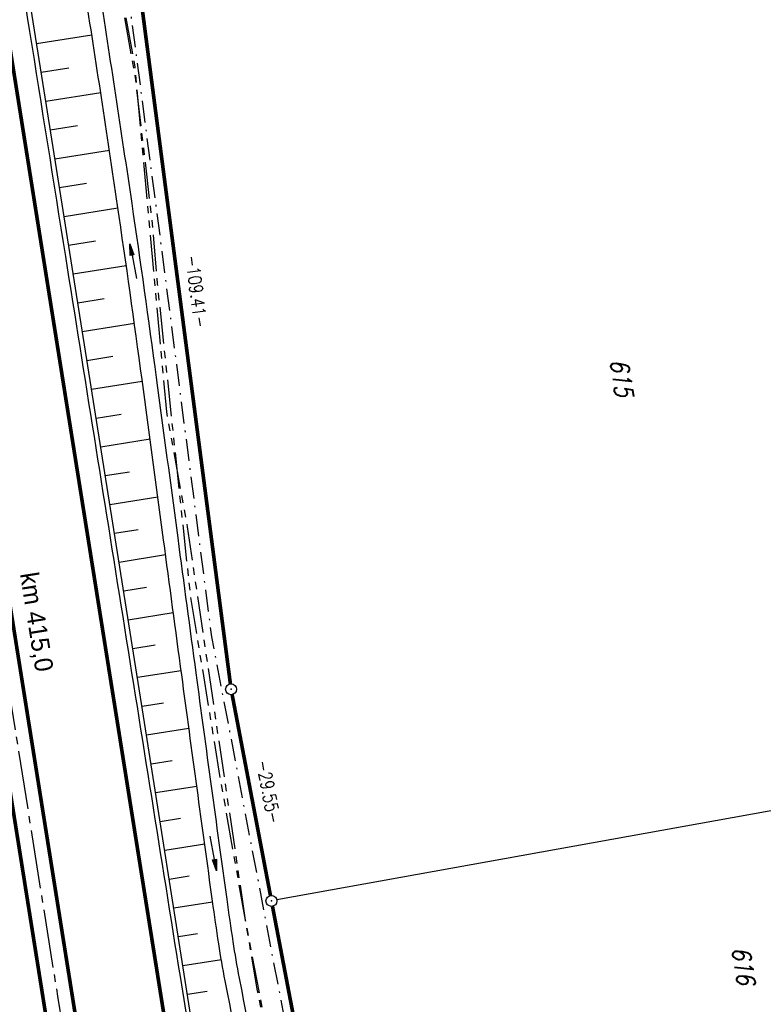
# Model space of a CAD drawing. Extents: x 447693 to 448165, y 439527 to 440695.
# Tile 78 of 88: x 447897 to 447999, y 440325 to 440460. Entities that reach past the tile are written whole.
import ezdxf

# ---------------------------------------------------------------- set-up
doc = ezdxf.new("R2010")
doc.units = 0
doc.header["$LTSCALE"] = 2
doc.header["$MEASUREMENT"] = 0
for name, pattern in [('ACHSE', [5.5, 4, -0.5, 0.5, -0.5]), ('AUSGEZOGEN', [0]), ('BAB-FM2', [2.6, 1.5, -0.5, 0.1, -0.5]), ('PHANTOMX2', [5, 2.5, -0.5, 0.5, -0.5, 0.5, -0.5])]:
    doc.linetypes.add(name, pattern=pattern)
doc.layers.get('0').update_dxf_attribs({"linetype": 'AUSGEZOGEN'})
for name, color, linetype in [('209-ABSTAND', 8, 'AUSGEZOGEN'), ('209-FLSTNR', 8, 'AUSGEZOGEN'), ('209-GRENZL', 8, 'AUSGEZOGEN'), ('209-GRENZL-BAB', 7, 'AUSGEZOGEN'), ('209-GRENZP-BAB', 7, 'AUSGEZOGEN'), ('ACHSETOP', 250, 'ACHSE'), ('BAB_FM', 5, 'BAB-FM2'), ('BOESCHG', 250, 'AUSGEZOGEN'), ('FBRTOP', 250, 'AUSGEZOGEN'), ('HEKT_B', 250, 'CONTINUOUS'), ('Lichtwellenleiter COLT', 46, 'PHANTOMX2'), ('Lichtwellenleiter GLH', 46, 'PHANTOMX2'), ('MULDE', 250, 'AUSGEZOGEN'), ('PFEILTOP', 200, 'AUSGEZOGEN')]:
    doc.layers.add(name, color=color, linetype=linetype)
doc.styles.add('ROMANS', font='romans.shx', dxfattribs={"width": 0.8})
doc.styles.add('UNIR-H', font='unir_h.shx', dxfattribs={"width": 0.8})

# ---------------------------------------------------------------- blocks, each defined once
blk = doc.blocks.new('PFEIL2')
at = {"color": 0}
for p, q in [((0.88, 0), (-2.4, -0.01)), ((0.88, -0.27), (0.88, 0.28)), ((0.88, 0.28), (2.43, 0.01)), ((0.91, 0.27), (0.88, 0.26)), ((0.97, 0.26), (0.88, 0.25)), ((1.02, 0.25), (0.88, 0.23)), ((1.07, 0.24), (0.88, 0.21)), ((1.13, 0.23), (0.88, 0.19)), ((1.18, 0.22), (0.88, 0.17)), ((1.24, 0.21), (0.88, 0.15)), ((1.29, 0.21), (0.88, 0.14)), ((1.34, 0.2), (0.88, 0.12)), ((1.4, 0.19), (0.88, 0.1)), ((1.45, 0.18), (0.88, 0.08)), ((1.51, 0.17), (0.88, 0.06)), ((1.56, 0.16), (0.88, 0.04)), ((1.61, 0.15), (0.88, 0.02)), ((1.67, 0.14), (0.88, 0.01)), ((1.72, 0.13), (0.88, -0.01)), ((1.78, 0.12), (0.88, -0.03)), ((1.83, 0.11), (0.88, -0.05)), ((1.88, 0.1), (0.88, -0.07)), ((1.94, 0.09), (0.88, -0.09)), ((2.05, 0.08), (0.88, -0.12)), ((1.99, 0.08), (0.88, -0.11)), ((2.1, 0.07), (0.88, -0.14)), ((2.15, 0.06), (0.88, -0.16)), ((2.21, 0.05), (0.88, -0.18)), ((2.26, 0.04), (0.88, -0.2)), ((2.32, 0.03), (0.88, -0.22)), ((2.37, 0.02), (0.88, -0.23)), ((2.42, 0.01), (0.88, -0.25)), ((2.43, 0.01), (0.88, -0.27))]:
    blk.add_line(p, q, dxfattribs=at)
blk = doc.blocks.new('GST')
at = {"color": 0}
blk.add_circle((0, 0), 0.75, dxfattribs=at)
blk.add_point((0, 0), dxfattribs=at)

msp = doc.modelspace()

# ---------------------------------------------------------------- linework, layer by layer
at = {"layer": '209-GRENZL'}
msp.add_line((448034.82, 440357.58), (447932.18, 440339.02), dxfattribs=at)
at = {"layer": '209-GRENZL-BAB', "const_width": 0.5, "flags": 128}
for points in [[(447911.84, 440475.67), (447925.81, 440368.66)], [(447931.3, 440339.63), (447926.05, 440367.18)], [(447939, 440299.26), (447931.58, 440338.15)]]:
    msp.add_lwpolyline(points, dxfattribs=at)
at = {"layer": 'ACHSETOP'}
msp.add_lwpolyline([(447846.97, 440672.45), (447854.98, 440622.11), (447866.77, 440548.04), (447886.41, 440424.59), (447902.12, 440325.83), (447913.91, 440251.77), (447929.62, 440153.01), (447941.41, 440078.94), (447949.27, 440029.56), (447961.05, 439955.49), (447972.84, 439881.42), (447988.55, 439782.67), (448008.19, 439659.22), (448023.91, 439560.46), (448025.33, 439551.55)], dxfattribs=at)
at = {"layer": 'BAB_FM', "flags": 128}
msp.add_lwpolyline([(447910.34, 440474.38), (447916.83, 440424.72), (447923.22, 440375.11), (447932.58, 440325.97), (447942.06, 440276.85), (447951.35, 440227.7)], dxfattribs=at)
at = {"layer": 'BOESCHG'}
for p, q in [((447906.82, 440457.62), (447899.24, 440456.42)), ((447903.65, 440453.07), (447899.87, 440452.47)), ((447908.04, 440449.71), (447900.5, 440448.52)), ((447904.88, 440445.16), (447901.12, 440444.57)), ((447909.23, 440441.8), (447901.75, 440440.61)), ((447906.1, 440437.26), (447902.38, 440436.66)), ((447910.4, 440433.89), (447903.01, 440432.71)), ((447907.31, 440429.35), (447903.64, 440428.76)), ((447911.55, 440425.97), (447904.26, 440424.81)), ((447908.5, 440421.44), (447904.89, 440420.86)), ((447912.66, 440418.05), (447905.52, 440416.91)), ((447909.68, 440413.52), (447906.15, 440412.96)), ((447913.74, 440410.12), (447906.78, 440409.01)), ((447910.84, 440405.61), (447907.41, 440405.06)), ((447914.81, 440402.19), (447908.04, 440401.11)), ((447912, 440397.69), (447908.67, 440397.16)), ((447915.87, 440394.26), (447909.3, 440393.21)), ((447913.16, 440389.78), (447909.93, 440389.26)), ((447916.93, 440386.33), (447910.56, 440385.31)), ((447914.32, 440381.86), (447911.19, 440381.36)), ((447917.99, 440378.4), (447911.81, 440377.41)), ((447915.48, 440373.95), (447912.44, 440373.46)), ((447919.06, 440370.46), (447913.07, 440369.51)), ((447916.65, 440366.02), (447913.7, 440365.56)), ((447920.13, 440362.52), (447914.33, 440361.61)), ((447917.81, 440358.11), (447914.95, 440357.66)), ((447921.21, 440354.6), (447915.57, 440353.71)), ((447918.97, 440350.19), (447916.2, 440349.76)), ((447922.29, 440346.67), (447916.82, 440345.8)), ((447920.14, 440342.28), (447917.44, 440341.85)), ((447923.38, 440338.74), (447918.06, 440337.9)), ((447921.32, 440334.37), (447918.69, 440333.95)), ((447924.57, 440330.83), (447919.31, 440330)), ((447922.62, 440326.47), (447919.93, 440326.05))]:
    msp.add_line(p, q, dxfattribs=at)
msp.add_lwpolyline([(447955.21, 440104.62), (447947.37, 440152.93), (447948.68, 440156.13), (447945.14, 440177.25), (447943.51, 440190.39), (447940.72, 440195.18), (447933.42, 440241.66), (447926.22, 440286.96), (447920.54, 440322.19), (447913.64, 440365.95), (447907.17, 440406.52), (447900.27, 440449.95), (447882.45, 440561.86), (447875.12, 440607.97), (447867.72, 440654.22), (447864.41, 440675.23)], dxfattribs=at)
at = {"layer": 'FBRTOP', "const_width": 0.5}
msp.add_lwpolyline([(447860.79, 440674.65), (447868.81, 440624.31), (447880.59, 440550.24), (447900.23, 440426.79), (447915.95, 440328.03), (447927.73, 440253.97), (447943.45, 440155.21), (447955.23, 440081.14), (447963.09, 440031.76), (447974.88, 439957.69), (447986.66, 439883.62), (448002.38, 439784.87), (448022.02, 439661.42), (448037.73, 439562.66), (448039.15, 439553.75)], dxfattribs=at)
at = {"layer": 'FBRTOP'}
msp.add_lwpolyline([(447863.76, 440675.12, 0.000001), (447863.91, 440674.16, -0.000001), (447871.77, 440624.78), (447883.55, 440550.71, -0.000005), (447893.37, 440488.99, 0.000006), (447903.2, 440427.26, 0.000001), (447911.05, 440377.88, -0.000001), (447918.91, 440328.51), (447930.7, 440254.44, -0.000002), (447938.55, 440205.06, 0.000002), (447946.41, 440155.68), (447958.2, 440081.61), (447966.05, 440032.23, 0.000001), (447971.95, 439995.2, -0.000001), (447977.84, 439958.16, -0.000005), (447983.73, 439921.13, 0.000005), (447989.62, 439884.1, 0.000004), (447997.48, 439834.72, -0.000003), (448005.34, 439785.34, 0), (448016.8, 439713.32, -0.000001), (448024.98, 439661.89, -0.000001), (448032.84, 439612.51, 0.000002), (448040.7, 439563.13), (448042.11, 439554.22, -0.000002)], format="xyb", dxfattribs=at)
at = {"layer": 'FBRTOP', "const_width": 0.5}
for points in [[(447874.06, 440515.26, 0.001447), (447878.56, 440486.63, 0.000006), (447888.38, 440424.91, 0.000001), (447896.24, 440375.53, -0.000001), (447904.1, 440326.15), (447915.88, 440252.08, -0.000002), (447923.74, 440202.7, 0.000002), (447931.6, 440153.32), (447943.38, 440079.25), (447951.24, 440029.88, 0.000001), (447957.13, 439992.84, -0.000001), (447963.03, 439955.81, -0.000005), (447968.92, 439918.77, 0.000005), (447974.81, 439881.74, 0.000004), (447982.67, 439832.36, -0.000003), (447990.53, 439782.98, 0), (448001.99, 439710.97, -0.000001), (448010.17, 439659.54, -0.000001), (448018.03, 439610.16, 0.000002), (448025.88, 439560.78), (448027.3, 439551.87, -0.000002)], [(447869.98, 440514.59, -0.002287), (447874.61, 440486, 0.000006), (447884.43, 440424.28, 0.000001), (447892.29, 440374.9, -0.000001), (447900.15, 440325.52), (447911.93, 440251.45, -0.000002), (447919.79, 440202.07, 0.000002), (447927.65, 440152.69), (447939.43, 440078.63), (447947.29, 440029.25, 0.000001), (447953.18, 439992.21, -0.000001), (447959.08, 439955.18, -0.000005), (447964.97, 439918.14, 0.000005), (447970.86, 439881.11, 0.000004), (447978.72, 439831.73, -0.000003), (447986.58, 439782.35, 0), (447998.04, 439710.34, -0.000001), (448006.22, 439658.91, -0.000001), (448014.08, 439609.53, 0.000002), (448021.93, 439560.15), (448023.35, 439551.24, -0.000002)]]:
    msp.add_lwpolyline(points, format="xyb", dxfattribs=at)
at = {"layer": 'Lichtwellenleiter COLT', "flags": 128}
msp.add_lwpolyline([(447873.75, 440676.71), (447874.65, 440671.23), (447882.74, 440621.82), (447893.24, 440559.75), (447906.65, 440487.42), (447909.39, 440471.15), (447912.72, 440453.22), (447917.04, 440405.94), (447919.89, 440390.18), (447927.84, 440336.25), (447942.3, 440260.57), (447954.04, 440202.74), (447957.7, 440188.26), (447959.4, 440175.75), (447960.07, 440169.25), (447961.81, 440148.13), (447963.55, 440130.17), (447963.51, 440129.33), (447968.86, 440087.56), (447979.19, 440023.26), (447988.53, 439977.53), (447998.44, 439914.32), (448006.28, 439873.12), (448006.27, 439869.16), (448005.87, 439863.61), (448011.83, 439814.84), (448022.86, 439739.26), (448030.58, 439692.06), (448033.66, 439662.67), (448034.27, 439659.87), (448034.65, 439656.96), (448036.78, 439648.13), (448050.92, 439574.94), (448054.16, 439556.14)], dxfattribs=at)
at = {"layer": 'Lichtwellenleiter GLH', "flags": 128}
msp.add_lwpolyline([(447872.96, 440676.59), (447875.37, 440660.32), (447880.41, 440631.06), (447880.41, 440631.06), (447886.15, 440597.16), (447886.15, 440597.16), (447893.66, 440558.32), (447900.67, 440519.92), (447907.3, 440482.7), (447909.23, 440471.06), (447912.7, 440452.29), (447915, 440432.62), (447915.79, 440423.49), (447919.23, 440390.88), (447920.34, 440380.59), (447924.42, 440355.62), (447927.84, 440336.25), (447929.45, 440326.79), (447935.53, 440296.18), (447942.03, 440262.98), (447948.8, 440230.47), (447954.11, 440202.75), (447958.92, 440178.19), (447960.61, 440159.32), (447960.9, 440156.04), (447963.29, 440131.5), (447963.51, 440129.33), (447966.23, 440106.67), (447971.09, 440074.14), (447974.37, 440050.02), (447979.33, 440022.96), (447983.47, 440005.12), (447984.11, 440002.09), (447989.09, 439972.24), (447993.55, 439944.13), (447998.87, 439913.91), (448004.74, 439881.86), (448006.3, 439864.42), (448005.45, 439862.68), (448012.77, 439800.67), (448020.08, 439759.7), (448023.77, 439738.98), (448034.49, 439656.87), (448036.62, 439648.04), (448043.77, 439613.25), (448044.25, 439610.86), (448044.7, 439608.34), (448054.08, 439556.13)], dxfattribs=at)
at = {"layer": 'MULDE'}
for points in [[(447932.05, 440303.02, -0.001919), (447927.06, 440328.31, -0.009638), (447926.19, 440333.33, -0.003855), (447925.35, 440339.12, -0.000721), (447921.12, 440370.15, -0.000339), (447918.64, 440388.66, 0.000286), (447915.69, 440410.64, 0.003005), (447912.33, 440434.54, 0.002417), (447907.82, 440464.19, 0.037279), (447906.33, 440470.56, -0.0671), (447905.78, 440473.8, -0.105064), (447905.97, 440474.9, 0.068144), (447906.29, 440476.2, 0.012681)], [(447930.09, 440302.63, -0.001919), (447925.1, 440327.93, -0.009638), (447924.21, 440333.03, -0.003855), (447923.37, 440338.84, -0.000721), (447919.14, 440369.89, -0.000339), (447916.65, 440388.4, 0.000286), (447913.71, 440410.37, 0.003005), (447910.35, 440434.25, 0.002417), (447905.85, 440463.88, 0.037279), (447904.43, 440469.96, -0.0671), (447903.78, 440473.73, -0.09604), (447904.05, 440475.49, 0.101668)]]:
    msp.add_lwpolyline(points, format="xyb", dxfattribs=at)

# ---------------------------------------------------------------- block references
at = {"layer": '209-GRENZP-BAB', "rotation": 279.0411497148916}
for p in [(447925.91, 440367.92), (447931.44, 440338.89)]:
    msp.add_blockref('GST', p, dxfattribs=at)
at = {"layer": 'PFEILTOP'}
for p, rotation in [((447912.49, 440426.58), 100.3959019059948), ((447923.48, 440345.42), 279.9404870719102)]:
    msp.add_blockref('PFEIL2', p, dxfattribs=dict(at, rotation=rotation))

# ---------------------------------------------------------------- texts
at = {"layer": '209-ABSTAND', "char_height": 1.8, "attachment_point": 5, "style": 'ROMANS'}
for s, insert, rotation in [('-109.41-', (447921.16, 440422.47), 277.4416), ('-29.55-', (447931.05, 440353.86), 280.7844)]:
    msp.add_mtext(s, dxfattribs=dict(at, insert=insert, rotation=rotation))
at = {"layer": '209-FLSTNR', "style": 'ROMANS', "oblique": 15, "width": 0.8}
for s, p in [('615', (447977.78, 440413)), ('616', (447994.48, 440332.4))]:
    msp.add_text(s, height=2.5, rotation=279.0411, dxfattribs=at).set_placement(p)
at = {"layer": 'HEKT_B', "style": 'UNIR-H'}
msp.add_text('km 415,0', height=2.5, rotation=279.0411, dxfattribs=at).set_placement((447896.97, 440383.75))

doc.saveas('drawing.dxf')
